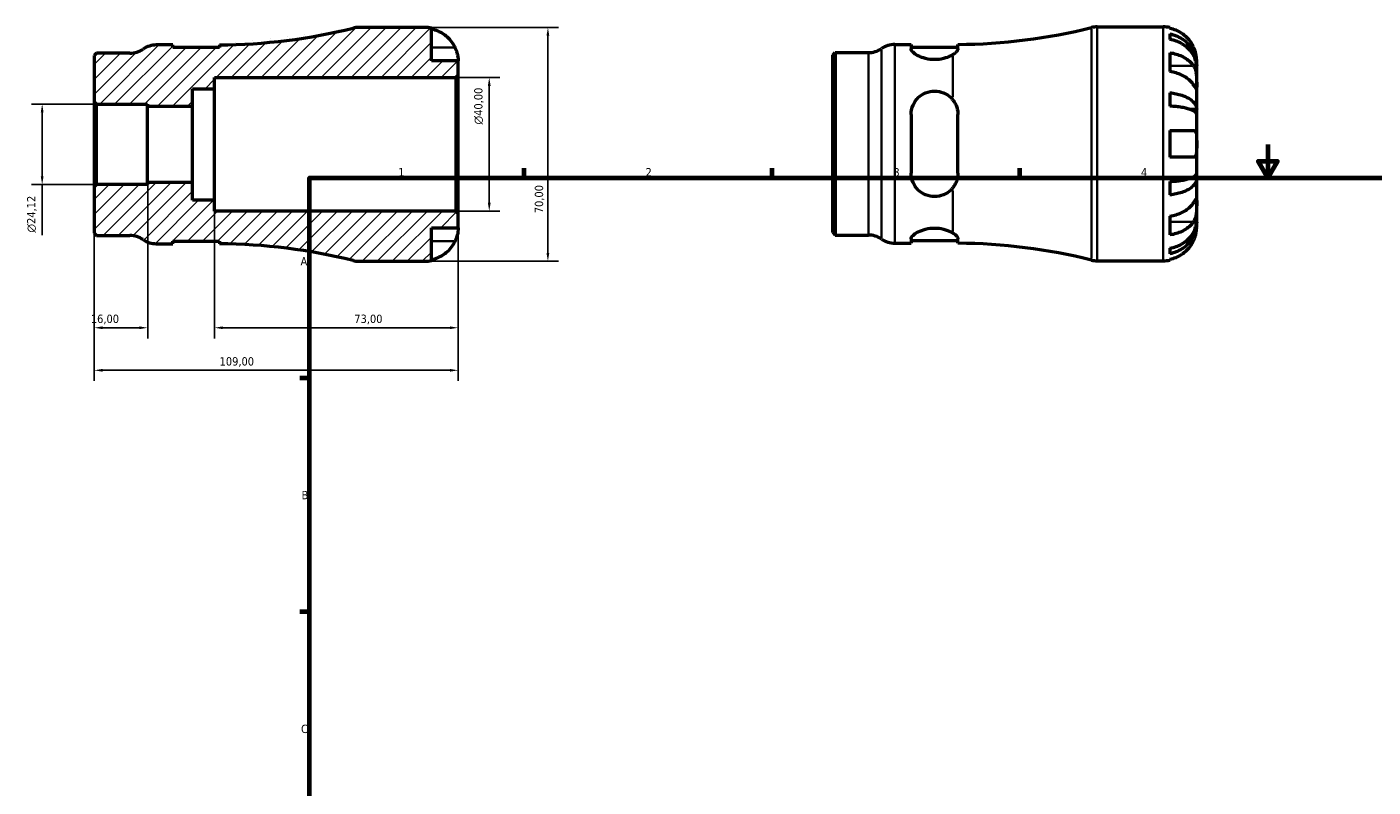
# Model space of a CAD drawing. Header units: millimetres. Extents: x -75 to 667, y 0 to 537.
# Tile 2 of 3: x -75 to 329, y 228 to 455. Entities that reach past the tile are written whole.
import ezdxf

# ---------------------------------------------------------------- set-up
doc = ezdxf.new("R2010")
doc.units = ezdxf.units.MM
for name, color, linetype, lineweight in [('Border (ISO)', 7, 'Continuous', 70), ('Dimension (ISO)', 7, 'Continuous', 25), ('Hatch (ISO)', 7, 'Continuous', 18), ('Visible (ISO)', 7, 'Continuous', 50), ('Visible Narrow (ISO)', 7, 'Continuous', 35)]:
    doc.layers.add(name, color=color, linetype=linetype, lineweight=lineweight)
doc.styles.add('Note Text (ISO)', font='tahoma.ttf')
doc.dimstyles.new('Default (ISO)', dxfattribs={"dimtxt": 2.5, "dimasz": 2.5, "dimexe": 3.175, "dimexo": 0, "dimgap": 0.762, "dimtad": 1, "dimrnd": 1e-08, "dimzin": 0, "dimtxsty": 'Note Text (ISO)', "dimcen": 0.09, "dimdle": 10, "dimclrd": 256, "dimclre": 256, "dimclrt": 232, "dimazin": 0, "dimtfac": 1.40208, "dimtmove": 0, "dimatfit": 3, "dimfxl": 1, "dimtolj": 1, "dimtzin": 0, "dimlwd": -1, "dimlwe": -1, "dimarcsym": 0})

# ---------------------------------------------------------------- blocks, each defined once
blk = doc.blocks.new('Borders Default Border')
at = {"layer": 'Border (ISO)'}
for p, q in [((74.25, 410), (74.25, 412.9)), ((148.5, 410), (148.5, 412.9)), ((222.75, 410), (222.75, 412.9)), ((10, 350), (7.1, 350)), ((10, 280), (7.1, 280))]:
    blk.add_line(p, q, dxfattribs=at)
at = {"layer": 'Border (ISO)', "flags": 128}
for points in [[(297, 420), (297, 410), (294.11, 415), (299.89, 415), (297, 410)], [(10, 10), (10, 410), (584, 410), (584, 10), (10, 10)]]:
    blk.add_lwpolyline(points, dxfattribs=at)
at = {"layer": 'Border (ISO)', "color": 232, "true_color": 0xca0064, "char_height": 2.5, "attachment_point": 7, "style": 'Note Text (ISO)'}
for s, insert in [('1', (36.56, 410.4)), ('2', (110.62, 410.4)), ('3', (184.85, 410.35)), ('4', (259, 410.4)), ('A', (7.29, 383.75)), ('B', (7.59, 313.75)), ('C', (7.43, 243.71))]:
    blk.add_mtext(s, dxfattribs=dict(at, insert=insert))
blk = doc.blocks.new('*D7')
at = {"layer": 'Defpoints', "color": 0, "transparency": 16777216}
for p in [(44.5, 455), (44.5, 385), (81.37, 385)]:
    blk.add_point(p, dxfattribs=at)
at = {"layer": 'Dimension (ISO)', "transparency": 16777216}
for p, q in [((44.5, 455), (84.55, 455)), ((81.37, 452.5), (81.37, 387.5)), ((44.5, 385), (84.55, 385))]:
    blk.add_line(p, q, dxfattribs=at)
for points in [[(80.95, 452.5), (81.79, 452.5), (81.37, 455)], [(80.95, 387.5), (81.79, 387.5), (81.37, 385)]]:
    blk.add_solid(points, dxfattribs=at)
at = {"layer": 'Dimension (ISO)', "color": 232, "true_color": 0xca0064, "transparency": 16777216, "insert": (77.44, 399.38), "char_height": 2.5, "attachment_point": 1, "rotation": 90, "style": 'Note Text (ISO)'}
blk.add_mtext('\\A1;70,00', dxfattribs=at)
blk = doc.blocks.new('*D8')
at = {"layer": 'Defpoints', "color": 0, "transparency": 16777216}
for p in [(53.8, 440), (63.8, 440), (53.8, 400)]:
    blk.add_point(p, dxfattribs=at)
at = {"layer": 'Dimension (ISO)', "transparency": 16777216}
for p, q in [((53.8, 440), (66.97, 440)), ((63.8, 402.5), (63.8, 437.5)), ((53.8, 400), (66.97, 400))]:
    blk.add_line(p, q, dxfattribs=at)
for points in [[(63.38, 437.5), (64.22, 437.5), (63.8, 440)], [(63.38, 402.5), (64.22, 402.5), (63.8, 400)]]:
    blk.add_solid(points, dxfattribs=at)
at = {"layer": 'Dimension (ISO)', "color": 232, "true_color": 0xca0064, "transparency": 16777216, "insert": (59.28, 425.94), "char_height": 2.5, "attachment_point": 1, "rotation": 90, "style": 'Note Text (ISO)'}
blk.add_mtext('\\A1;\\fAIGDT|b0|i0;\\H2.5000;\\ln\\fTahoma|b0|i0;\\H2.5000;40,00', dxfattribs=at)
blk = doc.blocks.new('*D9')
at = {"layer": 'Defpoints', "color": 0, "transparency": 16777216}
for p in [(-54.5, 407.24), (-38.5, 408.54), (-54.5, 365.09)]:
    blk.add_point(p, dxfattribs=at)
at = {"layer": 'Dimension (ISO)', "transparency": 16777216}
for p, q in [((-54.5, 407.24), (-54.5, 361.91)), ((-38.5, 408.54), (-38.5, 361.91)), ((-41, 365.09), (-52, 365.09))]:
    blk.add_line(p, q, dxfattribs=at)
for points in [[(-52, 365.51), (-52, 364.67), (-54.5, 365.09)], [(-41, 365.51), (-41, 364.67), (-38.5, 365.09)]]:
    blk.add_solid(points, dxfattribs=at)
at = {"layer": 'Dimension (ISO)', "color": 232, "true_color": 0xca0064, "transparency": 16777216, "insert": (-55.52, 369.02), "char_height": 2.5, "attachment_point": 1, "style": 'Note Text (ISO)'}
blk.add_mtext('\\A1;16,00', dxfattribs=at)
blk = doc.blocks.new('*D10')
at = {"layer": 'Defpoints', "color": 0, "transparency": 16777216}
for p in [(-18.5, 403.33), (54.5, 399.3), (54.5, 365.09)]:
    blk.add_point(p, dxfattribs=at)
at = {"layer": 'Dimension (ISO)', "transparency": 16777216}
for p, q in [((-18.5, 403.33), (-18.5, 361.91)), ((54.5, 399.3), (54.5, 361.91)), ((-16, 365.09), (52, 365.09))]:
    blk.add_line(p, q, dxfattribs=at)
for points in [[(-16, 365.51), (-16, 364.67), (-18.5, 365.09)], [(52, 365.51), (52, 364.67), (54.5, 365.09)]]:
    blk.add_solid(points, dxfattribs=at)
at = {"layer": 'Dimension (ISO)', "color": 232, "true_color": 0xca0064, "transparency": 16777216, "insert": (23.38, 369.02), "char_height": 2.5, "attachment_point": 1, "style": 'Note Text (ISO)'}
blk.add_mtext('\\A1;73,00', dxfattribs=at)
blk = doc.blocks.new('*D11')
at = {"layer": 'Defpoints', "color": 0, "transparency": 16777216}
for p in [(-54.5, 407.24), (54.5, 399.3), (-54.5, 352.35)]:
    blk.add_point(p, dxfattribs=at)
at = {"layer": 'Dimension (ISO)', "transparency": 16777216}
for p, q in [((-54.5, 407.24), (-54.5, 349.18)), ((54.5, 399.3), (54.5, 349.18)), ((52, 352.35), (-52, 352.35))]:
    blk.add_line(p, q, dxfattribs=at)
for points in [[(-52, 352.77), (-52, 351.93), (-54.5, 352.35)], [(52, 352.77), (52, 351.93), (54.5, 352.35)]]:
    blk.add_solid(points, dxfattribs=at)
at = {"layer": 'Dimension (ISO)', "color": 232, "true_color": 0xca0064, "transparency": 16777216, "insert": (-16.96, 356.28), "char_height": 2.5, "attachment_point": 1, "style": 'Note Text (ISO)'}
blk.add_mtext('\\A1;109,00', dxfattribs=at)
blk = doc.blocks.new('*D12')
at = {"layer": 'Defpoints', "color": 0, "transparency": 16777216}
for p in [(-53.8, 432.06), (-70.1, 407.94), (-53.8, 407.94)]:
    blk.add_point(p, dxfattribs=at)
at = {"layer": 'Dimension (ISO)', "transparency": 16777216}
for p, q in [((-53.8, 432.06), (-73.27, 432.06)), ((-70.1, 429.56), (-70.1, 410.44)), ((-53.8, 407.94), (-73.27, 407.94)), ((-70.1, 407.94), (-70.1, 392.82))]:
    blk.add_line(p, q, dxfattribs=at)
for points in [[(-70.51, 429.56), (-69.68, 429.56), (-70.1, 432.06)], [(-70.51, 410.44), (-69.68, 410.44), (-70.1, 407.94)]]:
    blk.add_solid(points, dxfattribs=at)
at = {"layer": 'Dimension (ISO)', "color": 232, "true_color": 0xca0064, "transparency": 16777216, "insert": (-74.62, 393.58), "char_height": 2.5, "attachment_point": 1, "rotation": 90, "style": 'Note Text (ISO)'}
blk.add_mtext('\\A1;\\fAIGDT|b0|i0;\\H2.5000;\\ln\\fTahoma|b0|i0;\\H2.5000;24,12', dxfattribs=at)

msp = doc.modelspace()

# ---------------------------------------------------------------- hatches: boundary and pattern name
at = {"layer": 'Hatch (ISO)'}
h = msp.add_hatch(dxfattribs=at)
h.set_pattern_fill('ANSI31', color=256, scale=25.4, style=0)
h.set_pattern_definition([(45, (0, 0), (-2.245064, 2.245064), [])])
edge = h.paths.add_edge_path()
edge.add_line((-54.501, 432.759), (-53.801, 432.058))
edge.add_line((-53.801, 432.058), (-38.501, 432.058))
edge.add_line((-38.501, 432.058), (-38.501, 431.456))
edge.add_line((-38.501, 431.456), (-25.101, 431.456))
edge.add_line((-25.101, 431.456), (-25.101, 436.667))
edge.add_line((-25.101, 436.667), (-18.501, 436.667))
edge.add_line((-18.501, 436.667), (-18.501, 440))
edge.add_line((-18.501, 440), (53.799, 440))
edge.add_line((53.799, 440), (54.499, 440.7))
edge.add_line((54.499, 440.7), (54.499, 445))
edge.add_line((54.499, 445), (46.499, 445))
edge.add_line((46.499, 445), (46.499, 454.798))
edge.add_ellipse((44.499, 445), major_axis=(2, 9.798), ratio=1, start_angle=0, end_angle=11.53696)
edge.add_line((44.499, 455), (24.698, 455))
edge.add_ellipse((24.698, 448), major_axis=(0, 7), ratio=1, start_angle=0, end_angle=13.85834)
edge.add_ellipse((-18.501, 623.106), major_axis=(41.523, -168.31), ratio=1, start_angle=346.63489, end_angle=360, ccw=False)
edge.add_line((-17.009, 449.756), (-17.009, 448.95))
edge.add_line((-17.009, 448.95), (-31.009, 448.95))
edge.add_line((-31.009, 448.95), (-31.009, 449.75))
edge.add_line((-31.009, 449.75), (-35.909, 449.75))
edge.add_ellipse((-35.909, 442.75), major_axis=(0, 7), ratio=1, start_angle=0, end_angle=34.41151)
edge.add_ellipse((-43.821, 454.3), major_axis=(3.956, -5.775), ratio=1, start_angle=325.58849, end_angle=360, ccw=False)
edge.add_line((-43.821, 447.3), (-53.778, 447.3))
edge.add_line((-53.778, 447.3), (-54.501, 446.576))
edge.add_line((-54.501, 446.576), (-54.501, 432.759))
edge = h.paths.add_edge_path()
edge.add_line((-53.801, 407.942), (-54.501, 407.241))
edge.add_line((-54.501, 407.241), (-54.501, 393.424))
edge.add_line((-54.501, 393.424), (-53.778, 392.7))
edge.add_line((-53.778, 392.7), (-43.821, 392.7))
edge.add_ellipse((-43.821, 385.7), major_axis=(0, 7), ratio=1, start_angle=325.58849, end_angle=360, ccw=False)
edge.add_ellipse((-35.909, 397.25), major_axis=(-3.956, -5.775), ratio=1, start_angle=0, end_angle=34.41151)
edge.add_line((-35.909, 390.25), (-31.009, 390.25))
edge.add_line((-31.009, 390.25), (-31.009, 391.05))
edge.add_line((-31.009, 391.05), (-17.009, 391.05))
edge.add_line((-17.009, 391.05), (-17.009, 390.244))
edge.add_ellipse((-18.501, 216.894), major_axis=(1.492, 173.35), ratio=1, start_angle=346.63489, end_angle=360, ccw=False)
edge.add_ellipse((24.698, 392), major_axis=(-1.677, -6.796), ratio=1, start_angle=0, end_angle=13.85834)
edge.add_line((24.698, 385), (44.499, 385))
edge.add_ellipse((44.499, 395), major_axis=(0, -10), ratio=1, start_angle=0, end_angle=11.53696)
edge.add_line((46.499, 385.202), (46.499, 395))
edge.add_line((46.499, 395), (54.499, 395))
edge.add_line((54.499, 395), (54.499, 399.3))
edge.add_line((54.499, 399.3), (53.799, 400))
edge.add_line((53.799, 400), (-18.501, 400))
edge.add_line((-18.501, 400), (-18.501, 403.333))
edge.add_line((-18.501, 403.333), (-25.101, 403.333))
edge.add_line((-25.101, 403.333), (-25.101, 408.544))
edge.add_line((-25.101, 408.544), (-38.501, 408.544))
edge.add_line((-38.501, 408.544), (-38.501, 407.942))
edge.add_line((-38.501, 407.942), (-53.801, 407.942))

# ---------------------------------------------------------------- linework, layer by layer
at = {"layer": 'Visible (ISO)'}
for p, q in [((44.499, 455), (24.698, 455)), ((46.499, 445), (46.499, 454.798)), ((245.874, 455.155), (265.675, 455.155)), ((267.675, 454.953), (267.675, 454.722)), ((267.675, 453.072), (267.675, 451.411)), ((-31.009, 449.75), (-35.909, 449.75)), ((-31.009, 448.95), (-31.009, 449.75)), ((-17.009, 448.95), (-31.009, 448.95)), ((-17.009, 449.756), (-17.009, 448.95)), ((185.268, 449.905), (190.168, 449.905)), ((190.168, 449.905), (190.168, 448.574)), ((190.168, 449.105), (204.168, 449.105)), ((204.168, 448.58), (204.168, 449.911)), ((-53.778, 447.3), (-54.501, 446.576)), ((-54.501, 446.576), (-54.501, 432.759)), ((-43.821, 447.3), (-53.778, 447.3)), ((54.499, 445), (46.499, 445)), ((54.499, 440.7), (54.499, 445)), ((166.675, 446.731), (167.399, 447.455)), ((166.675, 393.578), (166.675, 446.731)), ((167.399, 447.455), (177.356, 447.455)), ((167.399, 447.455), (167.399, 392.855)), ((267.675, 447.426), (267.675, 441.769)), ((275.675, 443.546), (275.65, 443.546)), ((275.675, 443.546), (275.675, 445.155)), ((275.675, 442.934), (275.675, 443.546)), ((-18.501, 436.667), (-18.501, 440)), ((-18.501, 440), (53.799, 440)), ((53.799, 440), (54.499, 440.7)), ((53.799, 440), (53.799, 400)), ((54.499, 399.3), (54.499, 440.7)), ((275.675, 437.833), (275.675, 442.934)), ((-25.101, 431.456), (-25.101, 436.667)), ((-25.101, 436.667), (-18.501, 436.667)), ((-18.501, 403.333), (-18.501, 436.667)), ((267.675, 435.45), (267.675, 431.441)), ((275.675, 430.456), (275.675, 437.833)), ((-54.501, 432.759), (-53.801, 432.058)), ((-54.501, 432.759), (-54.501, 407.241)), ((-53.801, 432.058), (-38.501, 432.058)), ((-53.801, 407.942), (-53.801, 432.058)), ((-38.501, 432.058), (-38.501, 431.456)), ((-38.501, 431.456), (-25.101, 431.456)), ((-38.501, 408.544), (-38.501, 431.456)), ((-25.101, 408.544), (-25.101, 431.456)), ((190.168, 428.955), (190.168, 411.355)), ((204.168, 411.355), (204.168, 428.955)), ((275.675, 430.456), (273.767, 430.456)), ((275.675, 428.978), (275.675, 430.456)), ((275.675, 420.155), (275.675, 428.978)), ((267.675, 424.155), (267.675, 416.155)), ((275.675, 411.332), (275.675, 420.155)), ((275.675, 409.854), (275.675, 411.332)), ((-53.801, 407.942), (-54.501, 407.241)), ((-54.501, 407.241), (-54.501, 393.424)), ((-38.501, 407.942), (-53.801, 407.942)), ((-25.101, 408.544), (-38.501, 408.544)), ((-38.501, 408.544), (-38.501, 407.942)), ((-25.101, 403.333), (-25.101, 408.544)), ((267.675, 408.868), (267.675, 404.86)), ((275.675, 409.854), (273.767, 409.854)), ((275.675, 402.477), (275.675, 409.854)), ((-18.501, 403.333), (-25.101, 403.333)), ((-18.501, 400), (-18.501, 403.333)), ((53.799, 400), (-18.501, 400)), ((54.499, 399.3), (53.799, 400)), ((54.499, 395), (54.499, 399.3)), ((275.675, 397.376), (275.675, 402.477)), ((267.675, 398.541), (267.675, 392.884)), ((275.675, 396.764), (275.65, 396.764)), ((275.675, 396.764), (275.675, 397.376)), ((275.675, 395.155), (275.675, 396.764)), ((-54.501, 393.424), (-53.778, 392.7)), ((-53.778, 392.7), (-43.821, 392.7)), ((46.499, 385.202), (46.499, 395)), ((46.499, 395), (54.499, 395)), ((166.675, 393.578), (167.399, 392.855)), ((167.399, 392.855), (177.356, 392.855)), ((190.168, 391.736), (190.168, 390.405)), ((190.168, 391.205), (204.168, 391.205)), ((204.168, 390.398), (204.168, 391.729)), ((-35.909, 390.25), (-31.009, 390.25)), ((-31.009, 390.25), (-31.009, 391.05)), ((-31.009, 391.05), (-17.009, 391.05)), ((-17.009, 391.05), (-17.009, 390.244)), ((185.268, 390.405), (190.168, 390.405)), ((267.675, 388.898), (267.675, 387.238)), ((24.698, 385), (44.499, 385)), ((245.874, 385.155), (265.675, 385.155)), ((267.675, 385.588), (267.675, 385.357))]:
    msp.add_line(p, q, dxfattribs=at)
for centre, radius, start, end in [((-18.501, 623.106), 173.356, 270.49323, 283.85834), ((24.698, 448), 7, 90, 103.85834), ((44.499, 445), 10, 78.46304, 90), ((202.675, 623.261), 173.356, 270.49323, 283.85834), ((245.874, 448.155), 7, 90, 103.85834), ((265.675, 445.155), 10, 78.46304, 90), ((-43.821, 454.3), 7, 270, 304.41151), ((-35.909, 442.75), 7, 90, 124.41151), ((177.356, 454.455), 7, 270, 304.41151), ((185.268, 442.905), 7, 90, 124.41151), ((-43.821, 385.7), 7, 55.58849, 90), ((-35.909, 397.25), 7, 235.58849, 270), ((177.356, 385.855), 7, 55.58849, 90), ((185.268, 397.405), 7, 235.58849, 270), ((-18.501, 216.894), 173.356, 76.14166, 89.50677), ((202.675, 217.049), 173.356, 76.14166, 89.50677), ((24.698, 392), 7, 256.14166, 270), ((44.499, 395), 10, 270, 281.53696), ((245.874, 392.155), 7, 256.14166, 270), ((265.675, 395.155), 10, 270, 281.53696)]:
    msp.add_arc(centre, radius, start, end, dxfattribs=at)
for points, knots in [([(46.499, 454.567), (47.138, 454.436), (47.762, 454.239), (48.885, 453.772), (49.484, 453.456), (50.602, 452.706), (51.121, 452.271), (51.995, 451.394), (52.43, 450.87), (53.086, 449.883), (53.334, 449.438), (53.539, 449)], [0.18972425, 0.18972425, 0.18972425, 0.18972425, 0.36926522, 0.36926522, 0.55452014, 0.55452014, 0.73977506, 0.73977506, 0.92607912, 0.92607912, 1.06568045, 1.06568045, 1.06568045, 1.06568045]), ([(274.716, 449.155), (274.51, 449.593), (274.262, 450.038), (273.607, 451.024), (273.172, 451.548), (272.298, 452.426), (271.779, 452.861), (270.661, 453.611), (270.061, 453.927), (268.939, 454.394), (268.314, 454.591), (267.675, 454.722)], [4.90264375, 4.90264375, 4.90264375, 4.90264375, 5.04224508, 5.04224508, 5.22854914, 5.22854914, 5.41380406, 5.41380406, 5.59905898, 5.59905898, 5.77859995, 5.77859995, 5.77859995, 5.77859995]), ([(267.675, 453.072), (268.316, 452.945), (268.943, 452.753), (270.067, 452.302), (270.667, 451.997), (271.785, 451.272), (272.305, 450.852), (273.178, 450.005), (273.612, 449.5), (274.36, 448.412), (274.675, 447.83), (275.148, 446.721), (275.351, 446.091), (275.614, 444.804), (275.675, 444.148), (275.675, 443.546)], [0.1897184, 0.1897184, 0.1897184, 0.1897184, 0.3698032, 0.3698032, 0.5549844, 0.5549844, 0.7401655, 0.7401655, 0.9258164, 0.9258164, 1.1114673, 1.1114673, 1.2978252, 1.2978252, 1.484183, 1.484183, 1.484183, 1.484183]), ([(53.539, 449), (53.608, 448.853), (53.673, 448.706), (53.834, 448.32), (53.923, 448.083), (54.089, 447.592), (54.163, 447.341), (54.315, 446.743), (54.376, 446.414), (54.467, 445.779), (54.485, 445.501), (54.501, 445.105), (54.499, 445), (54.499, 445)], [-0.64008532, -0.64008532, -0.64008532, -0.64008532, -0.59222185, -0.59222185, -0.51595037, -0.51595037, -0.43235608, -0.43235608, -0.30863031, -0.30863031, -0.15844955, -0.15844955, 0, 0, 0, 0]), ([(202.675, 446.855), (202.475, 446.73), (202.259, 446.608), (201.434, 446.189), (200.674, 445.892), (198.985, 445.477), (198.054, 445.363), (197.168, 445.363), (196.281, 445.363), (195.351, 445.477), (193.661, 445.892), (192.901, 446.189), (191.656, 446.821), (191.101, 447.205), (190.356, 447.941), (190.168, 448.291), (190.168, 448.574)], [-0.6322095, -0.6322095, -0.6322095, -0.6322095, -0.5316696, -0.5316696, -0.2658348, -0.2658348, 0, 0, 0, 0.2658348, 0.2658348, 0.5316696, 0.5316696, 0.8186992, 0.8186992, 1.1057288, 1.1057288, 1.1057288, 1.1057288]), ([(204.168, 448.58), (204.168, 448.552), (204.166, 448.523), (204.158, 448.46), (204.152, 448.426), (204.124, 448.316), (204.093, 448.237), (203.927, 447.911), (203.703, 447.645), (203.187, 447.202), (202.948, 447.026), (202.675, 446.855)], [-0.49662489, -0.49662489, -0.49662489, -0.49662489, -0.46783759, -0.46783759, -0.43488545, -0.43488545, -0.36271659, -0.36271659, -0.14231259, -0.14231259, -0.00003567, -0.00003567, -0.00003567, -0.00003567]), ([(275.675, 442.934), (275.675, 443.469), (275.614, 444.054), (275.351, 445.199), (275.148, 445.759), (274.675, 446.747), (274.36, 447.265), (273.612, 448.232), (273.178, 448.682), (272.305, 449.436), (271.785, 449.81), (270.667, 450.455), (270.067, 450.726), (268.943, 451.128), (268.316, 451.298), (267.675, 451.411)], [4.4593823, 4.4593823, 4.4593823, 4.4593823, 4.6457401, 4.6457401, 4.832098, 4.832098, 5.0177489, 5.0177489, 5.2033998, 5.2033998, 5.388581, 5.388581, 5.5737621, 5.5737621, 5.753847, 5.753847, 5.753847, 5.753847]), ([(275.675, 445.155), (275.675, 445.155), (275.676, 445.198), (275.673, 445.375), (275.669, 445.517), (275.637, 445.965), (275.599, 446.309), (275.469, 446.985), (275.4, 447.277), (275.243, 447.816), (275.165, 448.054), (274.985, 448.54), (274.883, 448.788), (274.754, 449.073), (274.735, 449.114), (274.716, 449.155)], [-2.77804136, -2.77804136, -2.77804136, -2.77804136, -2.67672151, -2.67672151, -2.56558131, -2.56558131, -2.40960112, -2.40960112, -2.30519389, -2.30519389, -2.22617552, -2.22617552, -2.14450488, -2.14450488, -2.1308178, -2.1308178, -2.1308178, -2.1308178]), ([(267.675, 447.426), (268.314, 447.333), (268.939, 447.194), (270.061, 446.864), (270.661, 446.641), (271.779, 446.11), (272.298, 445.802), (273.172, 445.182), (273.607, 444.811), (274.262, 444.114), (274.51, 443.799), (274.716, 443.489)], [0.18972425, 0.18972425, 0.18972425, 0.18972425, 0.36926522, 0.36926522, 0.55452014, 0.55452014, 0.73977506, 0.73977506, 0.92607912, 0.92607912, 1.06568045, 1.06568045, 1.06568045, 1.06568045]), ([(274.716, 443.489), (274.774, 443.401), (274.83, 443.309), (274.991, 443.015), (275.089, 442.8), (275.264, 442.326), (275.34, 442.066), (275.492, 441.411), (275.553, 441.01), (275.643, 440.102), (275.661, 439.605), (275.677, 438.651), (275.675, 438.207), (275.675, 437.833)], [-0.64434498, -0.64434498, -0.64434498, -0.64434498, -0.60308586, -0.60308586, -0.52007987, -0.52007987, -0.43273909, -0.43273909, -0.31000661, -0.31000661, -0.15868997, -0.15868997, 0, 0, 0, 0]), ([(274.716, 437.833), (274.51, 438.143), (274.262, 438.457), (273.607, 439.155), (273.172, 439.525), (272.298, 440.146), (271.779, 440.453), (270.661, 440.984), (270.061, 441.207), (268.939, 441.537), (268.314, 441.676), (267.675, 441.769)], [4.90264375, 4.90264375, 4.90264375, 4.90264375, 5.04224508, 5.04224508, 5.22854914, 5.22854914, 5.41380406, 5.41380406, 5.59905898, 5.59905898, 5.77859995, 5.77859995, 5.77859995, 5.77859995]), ([(190.168, 428.955), (190.168, 429.869), (190.356, 430.827), (191.101, 432.574), (191.656, 433.363), (192.901, 434.567), (193.661, 435.082), (195.351, 435.776), (196.281, 435.955), (198.054, 435.955), (198.985, 435.776), (200.674, 435.082), (201.434, 434.567), (202.259, 433.769), (202.475, 433.531), (202.675, 433.275)], [1.0668555, 1.0668555, 1.0668555, 1.0668555, 1.3538851, 1.3538851, 1.6409147, 1.6409147, 1.9067495, 1.9067495, 2.1725843, 2.1725843, 2.4384191, 2.4384191, 2.7042539, 2.7042539, 2.8047938, 2.8047938, 2.8047938, 2.8047938]), ([(267.675, 435.45), (268.316, 435.383), (268.943, 435.283), (270.067, 435.046), (270.667, 434.886), (271.785, 434.506), (272.305, 434.286), (273.178, 433.842), (273.612, 433.577), (274.36, 433.007), (274.675, 432.702), (275.148, 432.12), (275.351, 431.79), (275.614, 431.116), (275.675, 430.771), (275.675, 430.456)], [0.1897184, 0.1897184, 0.1897184, 0.1897184, 0.3698032, 0.3698032, 0.5549844, 0.5549844, 0.7401655, 0.7401655, 0.9258164, 0.9258164, 1.1114673, 1.1114673, 1.2978252, 1.2978252, 1.484183, 1.484183, 1.484183, 1.484183]), ([(275.675, 437.833), (275.675, 437.623), (275.675, 437.438), (275.674, 437.11), (275.672, 436.974), (275.654, 436.733), (275.633, 436.662), (275.546, 436.66), (275.483, 436.722), (275.327, 436.925), (275.25, 437.034), (275.072, 437.296), (274.972, 437.445), (274.815, 437.682), (274.766, 437.756), (274.716, 437.833)], [0, 0, 0, 0, 0.08884908, 0.08884908, 0.18379648, 0.18379648, 0.31419699, 0.31419699, 0.43784665, 0.43784665, 0.52411276, 0.52411276, 0.60765264, 0.60765264, 0.6434969, 0.6434969, 0.6434969, 0.6434969]), ([(202.675, 433.275), (203.176, 432.637), (203.563, 431.915), (203.943, 430.759), (204.036, 430.363), (204.123, 429.765), (204.144, 429.567), (204.163, 429.231), (204.168, 429.093), (204.168, 428.955)], [-0.49682617, -0.49682617, -0.49682617, -0.49682617, -0.23556938, -0.23556938, -0.10620955, -0.10620955, -0.04340155, -0.04340155, 0, 0, 0, 0]), ([(275.675, 428.978), (275.675, 429.134), (275.614, 429.303), (275.351, 429.636), (275.148, 429.799), (274.675, 430.086), (274.36, 430.237), (273.612, 430.518), (273.178, 430.648), (272.305, 430.867), (271.785, 430.976), (270.667, 431.164), (270.067, 431.242), (268.943, 431.359), (268.316, 431.409), (267.675, 431.441)], [4.4593823, 4.4593823, 4.4593823, 4.4593823, 4.6457401, 4.6457401, 4.832098, 4.832098, 5.0177489, 5.0177489, 5.2033998, 5.2033998, 5.388581, 5.388581, 5.5737621, 5.5737621, 5.753847, 5.753847, 5.753847, 5.753847]), ([(267.675, 424.155), (268.314, 424.155), (268.939, 424.155), (270.061, 424.155), (270.661, 424.155), (271.779, 424.155), (272.298, 424.155), (273.172, 424.155), (273.607, 424.155), (274.262, 424.155), (274.51, 424.155), (274.716, 424.155)], [0.18972425, 0.18972425, 0.18972425, 0.18972425, 0.36926522, 0.36926522, 0.55452014, 0.55452014, 0.73977506, 0.73977506, 0.92607912, 0.92607912, 1.06568045, 1.06568045, 1.06568045, 1.06568045]), ([(274.716, 424.155), (274.784, 424.155), (274.85, 424.147), (275.011, 424.104), (275.1, 424.056), (275.266, 423.909), (275.339, 423.805), (275.491, 423.482), (275.553, 423.235), (275.643, 422.579), (275.661, 422.157), (275.677, 421.206), (275.675, 420.683), (275.675, 420.155)], [-0.64008532, -0.64008532, -0.64008532, -0.64008532, -0.59222185, -0.59222185, -0.51595037, -0.51595037, -0.43235608, -0.43235608, -0.30863031, -0.30863031, -0.15844955, -0.15844955, 0, 0, 0, 0]), ([(275.675, 420.155), (275.675, 419.817), (275.676, 419.481), (275.673, 418.795), (275.669, 418.452), (275.637, 417.687), (275.599, 417.298), (275.469, 416.777), (275.4, 416.607), (275.243, 416.377), (275.165, 416.302), (274.985, 416.194), (274.883, 416.164), (274.754, 416.156), (274.735, 416.155), (274.716, 416.155)], [-2.77804136, -2.77804136, -2.77804136, -2.77804136, -2.67672151, -2.67672151, -2.56558131, -2.56558131, -2.40960112, -2.40960112, -2.30519389, -2.30519389, -2.22617552, -2.22617552, -2.14450488, -2.14450488, -2.1308178, -2.1308178, -2.1308178, -2.1308178]), ([(274.716, 416.155), (274.51, 416.155), (274.262, 416.155), (273.607, 416.155), (273.172, 416.155), (272.298, 416.155), (271.779, 416.155), (270.661, 416.155), (270.061, 416.155), (268.939, 416.155), (268.314, 416.155), (267.675, 416.155)], [4.90264375, 4.90264375, 4.90264375, 4.90264375, 5.04224508, 5.04224508, 5.22854914, 5.22854914, 5.41380406, 5.41380406, 5.59905898, 5.59905898, 5.77859995, 5.77859995, 5.77859995, 5.77859995]), ([(202.675, 407.035), (202.475, 406.779), (202.259, 406.541), (201.434, 405.743), (200.674, 405.228), (198.985, 404.533), (198.054, 404.355), (197.168, 404.355), (196.281, 404.355), (195.351, 404.533), (193.661, 405.228), (192.901, 405.743), (191.656, 406.946), (191.101, 407.736), (190.356, 409.483), (190.168, 410.441), (190.168, 411.355)], [-0.6322095, -0.6322095, -0.6322095, -0.6322095, -0.5316696, -0.5316696, -0.2658348, -0.2658348, 0, 0, 0, 0.2658348, 0.2658348, 0.5316696, 0.5316696, 0.8186992, 0.8186992, 1.1057288, 1.1057288, 1.1057288, 1.1057288]), ([(204.168, 411.355), (204.168, 411.263), (204.166, 411.172), (204.158, 410.976), (204.152, 410.871), (204.124, 410.54), (204.093, 410.314), (203.927, 409.41), (203.703, 408.755), (203.187, 407.755), (202.948, 407.383), (202.675, 407.035)], [-0.49662489, -0.49662489, -0.49662489, -0.49662489, -0.46783759, -0.46783759, -0.43488545, -0.43488545, -0.36271659, -0.36271659, -0.14231259, -0.14231259, -0.00003567, -0.00003567, -0.00003567, -0.00003567]), ([(267.675, 408.868), (268.316, 408.901), (268.943, 408.951), (270.067, 409.068), (270.667, 409.146), (271.785, 409.334), (272.305, 409.443), (273.178, 409.662), (273.612, 409.792), (274.36, 410.073), (274.675, 410.224), (275.148, 410.511), (275.351, 410.674), (275.614, 411.006), (275.675, 411.176), (275.675, 411.332)], [0.1897184, 0.1897184, 0.1897184, 0.1897184, 0.3698032, 0.3698032, 0.5549844, 0.5549844, 0.7401655, 0.7401655, 0.9258164, 0.9258164, 1.1114673, 1.1114673, 1.2978252, 1.2978252, 1.484183, 1.484183, 1.484183, 1.484183]), ([(275.675, 409.854), (275.675, 409.538), (275.614, 409.194), (275.351, 408.52), (275.148, 408.189), (274.675, 407.608), (274.36, 407.303), (273.612, 406.733), (273.178, 406.468), (272.305, 406.024), (271.785, 405.804), (270.667, 405.423), (270.067, 405.264), (268.943, 405.027), (268.316, 404.927), (267.675, 404.86)], [4.4593823, 4.4593823, 4.4593823, 4.4593823, 4.6457401, 4.6457401, 4.832098, 4.832098, 5.0177489, 5.0177489, 5.2033998, 5.2033998, 5.388581, 5.388581, 5.5737621, 5.5737621, 5.753847, 5.753847, 5.753847, 5.753847]), ([(274.716, 402.477), (274.774, 402.565), (274.83, 402.65), (274.991, 402.893), (275.089, 403.039), (275.264, 403.297), (275.34, 403.405), (275.492, 403.598), (275.553, 403.654), (275.643, 403.641), (275.661, 403.54), (275.677, 403.147), (275.675, 402.851), (275.675, 402.477)], [-0.64434498, -0.64434498, -0.64434498, -0.64434498, -0.60308586, -0.60308586, -0.52007987, -0.52007987, -0.43273909, -0.43273909, -0.31000661, -0.31000661, -0.15868997, -0.15868997, 0, 0, 0, 0]), ([(267.675, 398.541), (268.314, 398.633), (268.939, 398.773), (270.061, 399.103), (270.661, 399.326), (271.779, 399.857), (272.298, 400.164), (273.172, 400.785), (273.607, 401.155), (274.262, 401.853), (274.51, 402.167), (274.716, 402.477)], [0.18972425, 0.18972425, 0.18972425, 0.18972425, 0.36926522, 0.36926522, 0.55452014, 0.55452014, 0.73977506, 0.73977506, 0.92607912, 0.92607912, 1.06568045, 1.06568045, 1.06568045, 1.06568045]), ([(275.675, 402.477), (275.675, 402.268), (275.675, 402.036), (275.674, 401.518), (275.672, 401.231), (275.654, 400.521), (275.633, 400.09), (275.546, 399.248), (275.483, 398.845), (275.327, 398.194), (275.25, 397.939), (275.072, 397.47), (274.972, 397.256), (274.815, 396.977), (274.766, 396.897), (274.716, 396.82)], [0, 0, 0, 0, 0.08884908, 0.08884908, 0.18379648, 0.18379648, 0.31419699, 0.31419699, 0.43784665, 0.43784665, 0.52411276, 0.52411276, 0.60765264, 0.60765264, 0.6434969, 0.6434969, 0.6434969, 0.6434969]), ([(267.675, 388.898), (268.316, 389.012), (268.943, 389.182), (270.067, 389.584), (270.667, 389.855), (271.785, 390.5), (272.305, 390.874), (273.178, 391.628), (273.612, 392.077), (274.36, 393.045), (274.675, 393.563), (275.148, 394.551), (275.351, 395.111), (275.614, 396.256), (275.675, 396.841), (275.675, 397.376)], [0.1897184, 0.1897184, 0.1897184, 0.1897184, 0.3698032, 0.3698032, 0.5549844, 0.5549844, 0.7401655, 0.7401655, 0.9258164, 0.9258164, 1.1114673, 1.1114673, 1.2978252, 1.2978252, 1.484183, 1.484183, 1.484183, 1.484183]), ([(274.716, 396.82), (274.51, 396.51), (274.262, 396.196), (273.607, 395.498), (273.172, 395.128), (272.298, 394.507), (271.779, 394.2), (270.661, 393.669), (270.061, 393.446), (268.939, 393.116), (268.314, 392.977), (267.675, 392.884)], [4.90264375, 4.90264375, 4.90264375, 4.90264375, 5.04224508, 5.04224508, 5.22854914, 5.22854914, 5.41380406, 5.41380406, 5.59905898, 5.59905898, 5.77859995, 5.77859995, 5.77859995, 5.77859995]), ([(275.675, 396.764), (275.675, 396.162), (275.614, 395.505), (275.351, 394.219), (275.148, 393.589), (274.675, 392.48), (274.36, 391.897), (273.612, 390.81), (273.178, 390.305), (272.305, 389.458), (271.785, 389.038), (270.667, 388.313), (270.067, 388.008), (268.943, 387.557), (268.316, 387.365), (267.675, 387.238)], [4.4593823, 4.4593823, 4.4593823, 4.4593823, 4.6457401, 4.6457401, 4.832098, 4.832098, 5.0177489, 5.0177489, 5.2033998, 5.2033998, 5.388581, 5.388581, 5.5737621, 5.5737621, 5.753847, 5.753847, 5.753847, 5.753847]), ([(274.716, 391.155), (274.784, 391.302), (274.85, 391.449), (275.011, 391.835), (275.1, 392.072), (275.266, 392.563), (275.339, 392.814), (275.491, 393.412), (275.553, 393.741), (275.643, 394.376), (275.661, 394.654), (275.677, 395.05), (275.675, 395.155), (275.675, 395.155)], [-0.64008532, -0.64008532, -0.64008532, -0.64008532, -0.59222185, -0.59222185, -0.51595037, -0.51595037, -0.43235608, -0.43235608, -0.30863031, -0.30863031, -0.15844955, -0.15844955, 0, 0, 0, 0]), ([(54.499, 395), (54.499, 395), (54.499, 394.957), (54.496, 394.78), (54.492, 394.638), (54.46, 394.19), (54.423, 393.846), (54.293, 393.17), (54.224, 392.877), (54.067, 392.339), (53.989, 392.101), (53.809, 391.615), (53.707, 391.367), (53.577, 391.082), (53.558, 391.041), (53.539, 391)], [-2.77804136, -2.77804136, -2.77804136, -2.77804136, -2.67672151, -2.67672151, -2.56558131, -2.56558131, -2.40960112, -2.40960112, -2.30519389, -2.30519389, -2.22617552, -2.22617552, -2.14450488, -2.14450488, -2.1308178, -2.1308178, -2.1308178, -2.1308178]), ([(190.168, 391.736), (190.168, 392.019), (190.356, 392.369), (191.101, 393.104), (191.656, 393.489), (192.901, 394.12), (193.661, 394.418), (195.351, 394.833), (196.281, 394.947), (198.054, 394.947), (198.985, 394.833), (200.674, 394.418), (201.434, 394.12), (202.259, 393.702), (202.475, 393.58), (202.675, 393.454)], [1.0668555, 1.0668555, 1.0668555, 1.0668555, 1.3538851, 1.3538851, 1.6409147, 1.6409147, 1.9067495, 1.9067495, 2.1725843, 2.1725843, 2.4384191, 2.4384191, 2.7042539, 2.7042539, 2.8047938, 2.8047938, 2.8047938, 2.8047938]), ([(202.675, 393.454), (203.176, 393.141), (203.563, 392.813), (203.943, 392.351), (204.036, 392.202), (204.123, 391.993), (204.144, 391.926), (204.163, 391.816), (204.168, 391.772), (204.168, 391.729)], [-0.49682617, -0.49682617, -0.49682617, -0.49682617, -0.23556938, -0.23556938, -0.10620955, -0.10620955, -0.04340155, -0.04340155, 0, 0, 0, 0]), ([(267.675, 385.588), (268.314, 385.719), (268.939, 385.916), (270.061, 386.383), (270.661, 386.698), (271.779, 387.449), (272.298, 387.884), (273.172, 388.761), (273.607, 389.285), (274.262, 390.272), (274.51, 390.717), (274.716, 391.155)], [0.18972425, 0.18972425, 0.18972425, 0.18972425, 0.36926522, 0.36926522, 0.55452014, 0.55452014, 0.73977506, 0.73977506, 0.92607912, 0.92607912, 1.06568045, 1.06568045, 1.06568045, 1.06568045]), ([(53.539, 391), (53.334, 390.562), (53.086, 390.117), (52.43, 389.13), (51.995, 388.606), (51.121, 387.729), (50.602, 387.294), (49.484, 386.544), (48.885, 386.228), (47.762, 385.761), (47.138, 385.564), (46.499, 385.433)], [4.90264375, 4.90264375, 4.90264375, 4.90264375, 5.04224508, 5.04224508, 5.22854914, 5.22854914, 5.41380406, 5.41380406, 5.59905898, 5.59905898, 5.77859995, 5.77859995, 5.77859995, 5.77859995])]:
    msp.add_open_spline(points, degree=3, knots=knots, dxfattribs=at)
at = {"layer": 'Visible Narrow (ISO)'}
for p, q in [((244.198, 385.787), (244.198, 454.523)), ((245.874, 454.724), (245.874, 385.586)), ((265.675, 385.586), (265.675, 454.724)), ((53.187, 449), (46.851, 449)), ((181.312, 391.981), (181.312, 448.329)), ((185.268, 449.539), (185.268, 390.771)), ((177.356, 393.191), (177.356, 447.119)), ((202.675, 434.146), (202.675, 446.41)), ((274.364, 443.489), (268.027, 443.489)), ((202.675, 393.9), (202.675, 406.164)), ((274.364, 396.82), (268.027, 396.82)), ((53.187, 391), (46.851, 391))]:
    msp.add_line(p, q, dxfattribs=at)

# ---------------------------------------------------------------- block references
msp.add_blockref('Borders Default Border', (0, 0))

# ---------------------------------------------------------------- dimensions: what is measured, and where the dimension line sits
at = {"layer": 'Dimension (ISO)'}
for base, p1, p2, angle, picture, middle in [((81.37, 385), (44.499, 455), (44.499, 385), 90, '*D7', (81.37, 403.5)), ((-54.501, 365.088), (-38.501, 408.544), (-54.501, 407.241), 180, '*D9', (-51.501, 365.088)), ((-54.501, 352.35), (54.499, 399.3), (-54.501, 407.241), 180, '*D11', (-12.001, 352.35)), ((54.499, 365.088), (-18.501, 403.333), (54.499, 399.3), 180, '*D10', (27.499, 365.088))]:
    dim = msp.add_linear_dim(base=base, p1=p1, p2=p2, angle=angle, dimstyle='Default (ISO)', override={"dimdec": 2, "dimtp": 0, "dimtm": 0, "dimtdec": 2, "dimtofl": 0, "dimatfit": 1}, dxfattribs=at)
    dim.commit()
    dim.dimension.update_dxf_attribs({"geometry": picture, "text_midpoint": middle, "dimtype": 160})
for base, p1, p2, override, picture, middle in [((63.799, 440), (53.799, 400), (53.799, 440), {"dimdec": 2, "dimtp": 0, "dimtm": 0, "dimtdec": 2, "dimtofl": 0, "dimatfit": 1}, '*D8', (63.799, 431.5)), ((-70.096, 407.942), (-53.801, 432.058), (-53.801, 407.942), {"dimdec": 2, "dimtp": 0, "dimtm": 0, "dimtdec": 2, "dimtofl": 0, "dimatfit": 2}, '*D12', (-70.096, 399.13))]:
    dim = msp.add_linear_dim(base=base, p1=p1, p2=p2, angle=90, text='\\fAIGDT|b0|i0;\\H2.5000;\\ln\\fTahoma|b0|i0;\\H2.5000;<>', dimstyle='Default (ISO)', override=override, dxfattribs=at)
    dim.commit()
    dim.dimension.update_dxf_attribs({"geometry": picture, "text_midpoint": middle, "dimtype": 160})

doc.saveas('drawing.dxf')
